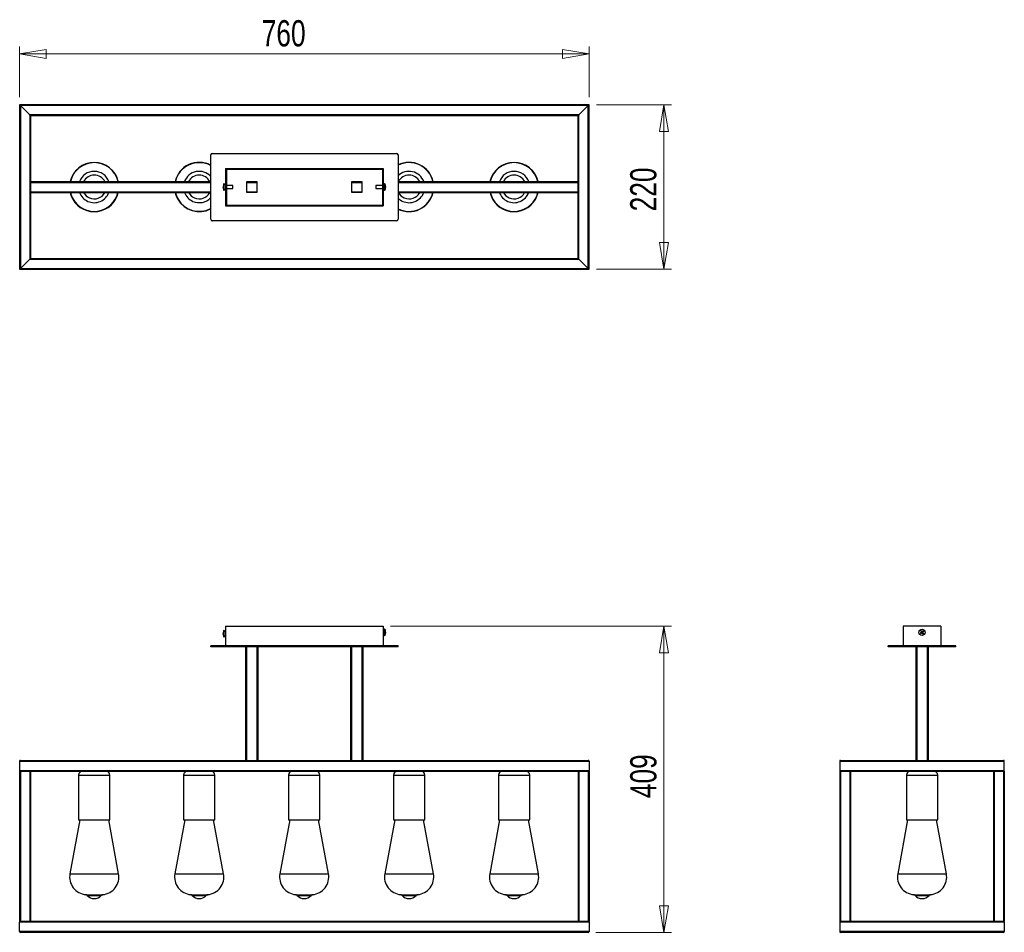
# Model space of a CAD drawing. Header units: millimetres. Extents: x 195 to 326, y 116 to 238.
import ezdxf

# ---------------------------------------------------------------- set-up
doc = ezdxf.new("R2010")
doc.units = ezdxf.units.MM
doc.styles.add('SLDTEXTSTYLE0', font='TXT', dxfattribs={"width": 0.75})
doc.dimstyles.new('SLDDIMSTYLE0', dxfattribs={"dimtxt": 3.5, "dimasz": 3.556, "dimexe": 0, "dimexo": 0.0625, "dimgap": 0.875, "dimtad": 1, "dimdec": 0, "dimlfac": 10, "dimrnd": 1e-09, "dimzin": 12, "dimdsep": 46, "dimtxsty": 'SLDTEXTSTYLE0', "dimblk1": 'CLOSED', "dimblk2": 'CLOSED', "dimsah": 1, "dimcen": 0.09, "dimadec": 0, "dimazin": 3, "dimtfac": 1, "dimtdec": 0, "dimtofl": 0, "dimtmove": 0, "dimatfit": 3, "dimldrblk": 'CLOSED', "dimfxl": 0, "dimfrac": 2, "dimtolj": 1, "dimtzin": 12, "dimarcsym": 0})
doc.dimstyles.new('SLDDIMSTYLE1', dxfattribs={"dimtxt": 3.5, "dimasz": 3.556, "dimexe": 0, "dimexo": 0.0625, "dimgap": 0.875, "dimtad": 1, "dimdec": 0, "dimlfac": 10, "dimrnd": 1e-09, "dimzin": 12, "dimdsep": 46, "dimtxsty": 'SLDTEXTSTYLE0', "dimblk1": 'CLOSED', "dimblk2": 'CLOSED', "dimsah": 1, "dimcen": 0.09, "dimadec": 0, "dimazin": 3, "dimtfac": 1, "dimtdec": 0, "dimtmove": 0, "dimatfit": 0, "dimldrblk": 'CLOSED', "dimfxl": 0, "dimfrac": 2, "dimtolj": 1, "dimtzin": 12, "dimarcsym": 0})

# ---------------------------------------------------------------- blocks, each defined once
blk = doc.blocks.new('_Closed')
at = {"color": 0, "linetype": 'ByBlock', "lineweight": -2}
for p, q in [((-1, 0.166667), (0, 0)), ((-1, 0.166667), (-1, -0.166667)), ((0, 0), (-1, -0.166667)), ((0, 0), (-1, 0))]:
    blk.add_line(p, q, dxfattribs=at)
blk = doc.blocks.new('_D')
at = {"color": 7, "linetype": 'Continuous', "lineweight": 0}
for p, q in [((244.33, 157.3), (281.8, 157.3)), ((280.8, 157.3), (280.8, 116.45)), ((271.7, 116.45), (281.8, 116.45))]:
    blk.add_line(p, q, dxfattribs=at)
at = {"color": 7, "linetype": 'Continuous', "lineweight": 18, "xscale": 3.556, "yscale": 3.556}
for p, rotation in [((280.8, 157.3, 0.36), 90.000000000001), ((280.8, 116.45, 0.36), 270.000000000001)]:
    blk.add_blockref('_Closed', p, dxfattribs=dict(at, rotation=rotation))
at = {"color": 7, "linetype": 'Continuous', "lineweight": 18, "insert": (276.29, 134.36), "char_height": 3.5, "attachment_point": 1, "rotation": 90, "style": 'SLDTEXTSTYLE0'}
blk.add_mtext('409', dxfattribs=at)
blk = doc.blocks.new('_D_1')
at = {"color": 7, "linetype": 'Continuous', "lineweight": 0}
for p, q in [((194.85, 227.9), (194.85, 234.69)), ((270.8, 227.9), (270.8, 234.69)), ((194.85, 233.69), (270.8, 233.69))]:
    blk.add_line(p, q, dxfattribs=at)
at = {"color": 7, "linetype": 'Continuous', "lineweight": 18, "xscale": 3.556, "yscale": 3.556, "rotation": 180.0000000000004}
blk.add_blockref('_Closed', (194.85, 233.69, 9.8), dxfattribs=at)
at = {"color": 7, "linetype": 'Continuous', "lineweight": 18, "xscale": 3.556, "yscale": 3.556}
blk.add_blockref('_Closed', (270.8, 233.69, 9.8), dxfattribs=at)
at = {"color": 7, "linetype": 'Continuous', "lineweight": 18, "insert": (227.14, 238.2), "char_height": 3.5, "attachment_point": 1, "style": 'SLDTEXTSTYLE0'}
blk.add_mtext('760', dxfattribs=at)
blk = doc.blocks.new('_D_2')
at = {"color": 7, "linetype": 'Continuous', "lineweight": 0}
for p, q in [((271.8, 226.9), (281.8, 226.9)), ((280.8, 226.9), (280.8, 204.95)), ((271.8, 204.95), (281.8, 204.95))]:
    blk.add_line(p, q, dxfattribs=at)
at = {"color": 7, "linetype": 'Continuous', "lineweight": 18, "xscale": 3.556, "yscale": 3.556}
for p, rotation in [((280.8, 226.9, 9.8), 90.0000000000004), ((280.8, 204.95, 9.8), 270.0000000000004)]:
    blk.add_blockref('_Closed', p, dxfattribs=dict(at, rotation=rotation))
at = {"color": 7, "linetype": 'Continuous', "lineweight": 18, "insert": (276.29, 212.68), "char_height": 3.5, "attachment_point": 1, "rotation": 90, "style": 'SLDTEXTSTYLE0'}
blk.add_mtext('220', dxfattribs=at)

msp = doc.modelspace()

# ---------------------------------------------------------------- linework, layer by layer
at = {"color": 7, "linetype": 'Continuous', "lineweight": 25}
for p, q in [((194.85, 226.9), (194.85, 204.95)), ((194.85, 226.9), (194.95, 226.8)), ((270.8, 226.9), (194.85, 226.9)), ((194.95, 226.8), (194.85, 226.9)), ((194.95, 226.8), (194.95, 205.05)), ((194.95, 226.8), (196.2, 225.55)), ((270.7, 226.8), (194.95, 226.8)), ((270.7, 226.8), (269.45, 225.55)), ((270.8, 226.9), (270.7, 226.8)), ((270.7, 226.8), (270.8, 226.9)), ((270.7, 205.05), (270.7, 226.8)), ((270.8, 204.95), (270.8, 226.9)), ((196.2, 225.55), (196.2, 206.3)), ((196.2, 225.55), (196.3, 225.45)), ((269.45, 225.55), (196.2, 225.55)), ((196.3, 225.45), (196.2, 225.55)), ((196.3, 225.45), (196.3, 216.65)), ((269.35, 225.45), (196.3, 225.45)), ((269.45, 225.55), (269.35, 225.45)), ((269.35, 225.45), (269.45, 225.55)), ((269.35, 216.65), (269.35, 225.45)), ((269.45, 206.3), (269.45, 225.55)), ((220.33, 211.62), (220.33, 220.22)), ((220.53, 220.42), (245.13, 220.42)), ((245.33, 220.22), (245.33, 211.62)), ((222.33, 218.42), (222.33, 213.42)), ((222.33, 218.42), (243.33, 218.42)), ((222.43, 218.32), (243.23, 218.32)), ((222.43, 218.32), (222.43, 213.52)), ((243.23, 218.32), (243.23, 213.52)), ((243.33, 218.42), (243.33, 213.42)), ((196.3, 216.55), (196.3, 216.65)), ((196.3, 216.65), (220.33, 216.65)), ((196.3, 216.55), (196.3, 215.3)), ((222.01, 216), (222.01, 216.02)), ((222.01, 215.99), (222.01, 215.94)), ((222.01, 215.85), (222.01, 215.9)), ((222.01, 215.9), (222.03, 215.9)), ((222.03, 215.85), (222.01, 215.85)), ((222.01, 215.84), (222.01, 215.82)), ((222.03, 215.84), (222.01, 215.84)), ((222.15, 216.34), (222.1, 216.34)), ((222.1, 215.5), (222.1, 216.34)), ((222.1, 215.5), (222.15, 215.5)), ((222.33, 216.16), (222.15, 216.34)), ((222.15, 215.5), (222.15, 216.34)), ((222.15, 215.5), (222.33, 215.68)), ((223.3, 216.12), (222.43, 216.12)), ((222.43, 215.72), (223.3, 215.72)), ((223.3, 215.72), (223.3, 216.12)), ((226.53, 216.63), (225.13, 216.63)), ((225.13, 216.63), (225.13, 215.23)), ((226.53, 215.23), (226.53, 216.63)), ((240.53, 216.63), (239.13, 216.63)), ((239.13, 216.63), (239.13, 215.23)), ((240.53, 215.23), (240.53, 216.63)), ((243.23, 216.12), (242.37, 216.12)), ((242.37, 216.12), (242.37, 216.09)), ((242.37, 216.09), (242.37, 215.72)), ((242.37, 215.72), (243.23, 215.72)), ((243.52, 216.34), (243.33, 216.15)), ((243.33, 216.15), (243.33, 216.15)), ((243.33, 215.69), (243.52, 215.5)), ((243.33, 215.69), (243.33, 215.69)), ((243.57, 216.34), (243.52, 216.34)), ((243.52, 216.34), (243.52, 216.27)), ((243.52, 216.27), (243.52, 215.5)), ((243.52, 215.5), (243.57, 215.5)), ((243.57, 216.34), (243.57, 216.27)), ((243.57, 216.27), (243.57, 215.5)), ((243.67, 215.83), (243.64, 215.83)), ((243.67, 216.03), (243.67, 216.01)), ((243.67, 215.91), (243.67, 215.97)), ((243.67, 215.91), (243.67, 215.87)), ((243.67, 215.83), (243.67, 215.81)), ((245.33, 216.65), (269.35, 216.65)), ((269.35, 216.65), (269.35, 216.55)), ((269.35, 215.3), (269.35, 216.55)), ((196.3, 215.2), (196.3, 215.3)), ((196.3, 215.2), (196.3, 206.4)), ((196.3, 215.2), (220.33, 215.2)), ((225.13, 215.23), (226.53, 215.23)), ((239.13, 215.23), (240.53, 215.23)), ((245.33, 215.2), (269.35, 215.2)), ((269.35, 215.3), (269.35, 215.2)), ((269.35, 206.4), (269.35, 215.2)), ((222.33, 213.42), (243.33, 213.42)), ((222.43, 213.52), (243.23, 213.52)), ((245.13, 211.42), (220.53, 211.42)), ((196.2, 206.3), (194.95, 205.05)), ((196.3, 206.4), (196.2, 206.3)), ((196.2, 206.3), (196.3, 206.4)), ((196.2, 206.3), (269.45, 206.3)), ((196.3, 206.4), (269.35, 206.4)), ((269.35, 206.4), (269.45, 206.3)), ((269.45, 206.3), (269.35, 206.4)), ((269.45, 206.3), (270.7, 205.05)), ((194.95, 205.05), (194.85, 204.95)), ((194.85, 204.95), (194.95, 205.05)), ((194.85, 204.95), (270.8, 204.95)), ((194.95, 205.05), (270.7, 205.05)), ((270.7, 205.05), (270.8, 204.95)), ((270.8, 204.95), (270.7, 205.05)), ((222.01, 156.38), (222.01, 156.41)), ((222.01, 156.38), (222.01, 156.32)), ((222.15, 156.72), (222.1, 156.72)), ((222.1, 156.18), (222.1, 156.72)), ((222.33, 156.55), (222.15, 156.72)), ((222.15, 156.18), (222.15, 156.72)), ((222.33, 157.3), (222.33, 154.7)), ((222.33, 157.3), (243.33, 157.3)), ((243.33, 157.3), (243.33, 154.7)), ((243.52, 156.92), (243.33, 156.73)), ((243.33, 156.73), (243.33, 156.73)), ((243.57, 156.92), (243.52, 156.92)), ((243.52, 156.92), (243.52, 156.08)), ((243.57, 156.92), (243.57, 156.08)), ((243.67, 156.41), (243.64, 156.41)), ((243.67, 156.61), (243.67, 156.6)), ((243.67, 156.5), (243.67, 156.55)), ((243.67, 156.5), (243.67, 156.45)), ((243.67, 156.41), (243.67, 156.4)), ((312.72, 157.3), (312.72, 154.7)), ((317.72, 157.3), (312.72, 157.3)), ((315, 156.42), (315.12, 156.5)), ((315.13, 156.55), (315.05, 156.67)), ((315.17, 156.41), (315.05, 156.33)), ((315.11, 156.49), (315.17, 156.41)), ((315.21, 156.61), (315.13, 156.56)), ((315.14, 156.73), (315.21, 156.61)), ((315.23, 156.4), (315.32, 156.45)), ((315.31, 156.28), (315.23, 156.4)), ((315.27, 156.6), (315.39, 156.67)), ((315.33, 156.51), (315.27, 156.6)), ((315.32, 156.45), (315.39, 156.34)), ((315.45, 156.59), (315.33, 156.51)), ((317.72, 157.3), (317.72, 154.7)), ((222.01, 156.23), (222.01, 156.28)), ((222.01, 156.28), (222.03, 156.28)), ((222.01, 156.23), (222.01, 156.2)), ((222.03, 156.23), (222.01, 156.23)), ((222.03, 156.23), (222.01, 156.23)), ((222.1, 155.88), (222.1, 156.18)), ((222.1, 155.88), (222.15, 155.88)), ((222.15, 155.88), (222.15, 156.18)), ((222.15, 155.88), (222.33, 156.06)), ((243.33, 156.28), (243.33, 156.27)), ((243.33, 156.27), (243.52, 156.08)), ((243.52, 156.08), (243.57, 156.08)), ((220.33, 154.55), (220.33, 154.7)), ((220.53, 154.7), (220.33, 154.7)), ((220.53, 154.55), (220.33, 154.55)), ((220.53, 154.55), (220.53, 154.7)), ((245.13, 154.7), (220.53, 154.7)), ((245.13, 154.55), (220.53, 154.55)), ((225.03, 139.4), (225.03, 154.55)), ((225.13, 154.55), (225.13, 139.4)), ((226.53, 139.4), (226.53, 154.55)), ((226.63, 154.55), (226.63, 139.4)), ((239.03, 139.4), (239.03, 154.55)), ((239.13, 154.55), (239.13, 139.4)), ((240.53, 139.4), (240.53, 154.55)), ((240.63, 154.55), (240.63, 139.4)), ((245.13, 154.55), (245.13, 154.7)), ((245.33, 154.7), (245.13, 154.7)), ((245.33, 154.55), (245.13, 154.55)), ((245.33, 154.55), (245.33, 154.7)), ((310.72, 154.55), (310.72, 154.7)), ((310.92, 154.7), (310.72, 154.7)), ((310.92, 154.55), (310.72, 154.55)), ((310.92, 154.55), (310.92, 154.7)), ((319.52, 154.7), (310.92, 154.7)), ((319.52, 154.55), (310.92, 154.55)), ((314.43, 139.4), (314.43, 154.55)), ((314.53, 154.55), (314.53, 139.4)), ((315.93, 139.4), (315.93, 154.55)), ((316.03, 154.55), (316.03, 139.4)), ((319.52, 154.55), (319.52, 154.7)), ((319.72, 154.7), (319.52, 154.7)), ((319.72, 154.55), (319.52, 154.55)), ((319.72, 154.55), (319.72, 154.7)), ((194.85, 139.3), (194.85, 138.05)), ((194.85, 139.3), (270.8, 139.3)), ((194.95, 139.4), (270.7, 139.4)), ((270.8, 139.3), (270.8, 138.05)), ((304.25, 139.3), (304.25, 138.05)), ((304.25, 139.3), (326.2, 139.3)), ((304.35, 139.4), (326.1, 139.4)), ((326.2, 138.05), (326.2, 139.3)), ((194.85, 138.05), (270.8, 138.05)), ((194.85, 137.95), (194.85, 117.9)), ((194.85, 137.95), (194.95, 137.95)), ((194.95, 137.95), (194.95, 117.9)), ((194.95, 137.95), (196.2, 137.95)), ((196.2, 137.95), (196.2, 117.9)), ((196.2, 137.95), (196.3, 137.95)), ((196.3, 137.95), (196.3, 117.9)), ((196.3, 137.95), (269.35, 137.95)), ((269.35, 137.95), (269.35, 117.9)), ((269.35, 137.95), (269.45, 137.95)), ((269.45, 137.95), (269.45, 117.9)), ((269.45, 137.95), (270.7, 137.95)), ((270.7, 137.95), (270.7, 117.9)), ((270.7, 137.95), (270.8, 137.95)), ((270.8, 137.95), (270.8, 117.9)), ((304.25, 138.05), (326.2, 138.05)), ((304.25, 137.95), (304.25, 117.9)), ((304.25, 137.95), (304.35, 137.95)), ((304.35, 137.95), (304.35, 117.9)), ((304.35, 137.95), (305.6, 137.95)), ((305.6, 137.95), (305.6, 117.9)), ((305.6, 137.95), (305.7, 137.95)), ((305.7, 137.95), (324.75, 137.95)), ((305.7, 137.95), (305.7, 117.9)), ((324.75, 137.95), (324.75, 117.9)), ((324.75, 137.95), (324.85, 137.95)), ((324.85, 137.95), (324.85, 117.9)), ((324.85, 137.95), (326.1, 137.95)), ((326.1, 137.95), (326.1, 117.9)), ((326.1, 137.95), (326.2, 137.95)), ((326.2, 137.95), (326.2, 117.9)), ((202.72, 137.45), (202.72, 131.45)), ((206.89, 131.45), (206.89, 137.45)), ((216.72, 137.45), (216.72, 131.45)), ((220.89, 131.45), (220.89, 137.45)), ((230.72, 137.45), (230.72, 131.45)), ((234.89, 131.45), (234.89, 137.45)), ((244.72, 137.45), (244.72, 131.45)), ((248.89, 131.45), (248.89, 137.45)), ((258.72, 137.45), (258.72, 131.45)), ((262.89, 131.45), (262.89, 137.45)), ((313.14, 137.45), (313.14, 131.45)), ((317.32, 131.45), (317.32, 137.45)), ((202.88, 131.45), (201.55, 124.26)), ((202.72, 131.45), (203.96, 131.45)), ((203.96, 131.45), (206.89, 131.45)), ((208.05, 124.26), (206.73, 131.45)), ((216.88, 131.45), (215.55, 124.26)), ((216.72, 131.45), (217.96, 131.45)), ((217.96, 131.45), (220.89, 131.45)), ((222.05, 124.26), (220.73, 131.45)), ((230.88, 131.45), (229.55, 124.26)), ((230.72, 131.45), (231.96, 131.45)), ((231.96, 131.45), (234.89, 131.45)), ((236.05, 124.26), (234.73, 131.45)), ((244.88, 131.45), (243.55, 124.26)), ((244.72, 131.45), (245.96, 131.45)), ((245.96, 131.45), (248.89, 131.45)), ((250.05, 124.26), (248.73, 131.45)), ((258.88, 131.45), (257.55, 124.26)), ((258.72, 131.45), (259.96, 131.45)), ((259.96, 131.45), (262.89, 131.45)), ((264.05, 124.26), (262.73, 131.45)), ((313.3, 131.45), (311.98, 124.26)), ((313.14, 131.45), (317.32, 131.45)), ((318.48, 124.26), (317.16, 131.45)), ((194.95, 117.9), (194.85, 117.9)), ((270.8, 117.8), (194.85, 117.8)), ((194.85, 116.55), (194.85, 117.8)), ((196.2, 117.9), (194.95, 117.9)), ((196.3, 117.9), (196.2, 117.9)), ((269.35, 117.9), (196.3, 117.9)), ((269.45, 117.9), (269.35, 117.9)), ((270.7, 117.9), (269.45, 117.9)), ((270.8, 117.9), (270.7, 117.9)), ((270.8, 117.8), (270.8, 116.55)), ((304.35, 117.9), (304.25, 117.9)), ((304.25, 117.8), (304.25, 116.55)), ((326.2, 117.8), (304.25, 117.8)), ((305.6, 117.9), (304.35, 117.9)), ((305.7, 117.9), (305.6, 117.9)), ((324.75, 117.9), (305.7, 117.9)), ((324.85, 117.9), (324.75, 117.9)), ((326.1, 117.9), (324.85, 117.9)), ((326.2, 117.9), (326.1, 117.9)), ((326.2, 117.8), (326.2, 116.55)), ((270.8, 116.55), (194.85, 116.55)), ((270.7, 116.45), (194.95, 116.45)), ((326.2, 116.55), (304.25, 116.55)), ((326.1, 116.45), (304.35, 116.45))]:
    msp.add_line(p, q, dxfattribs=at)
at = {"color": 8, "linetype": 'Continuous', "lineweight": 25}
for p, q in [((196.3, 216.55), (220.33, 216.55)), ((225.13, 216.55), (226.53, 216.55)), ((239.13, 216.55), (240.53, 216.55)), ((243.33, 216.15), (243.33, 215.69)), ((245.33, 216.55), (269.35, 216.55)), ((196.3, 215.3), (220.33, 215.3)), ((225.13, 215.3), (226.53, 215.3)), ((239.13, 215.3), (240.53, 215.3)), ((245.33, 215.3), (269.35, 215.3)), ((243.33, 156.73), (243.33, 156.38)), ((243.33, 156.38), (243.33, 156.27)), ((202.72, 137.45), (203.96, 137.45)), ((203.96, 137.45), (206.89, 137.45)), ((216.72, 137.45), (217.96, 137.45)), ((217.96, 137.45), (220.89, 137.45)), ((230.72, 137.45), (231.96, 137.45)), ((231.96, 137.45), (234.89, 137.45)), ((244.72, 137.45), (245.96, 137.45)), ((245.96, 137.45), (248.89, 137.45)), ((258.72, 137.45), (259.96, 137.45)), ((259.96, 137.45), (262.89, 137.45)), ((313.14, 137.45), (317.32, 137.45)), ((201.55, 124.26), (201.98, 124.26)), ((201.98, 124.26), (208.05, 124.26)), ((215.55, 124.26), (215.98, 124.26)), ((215.98, 124.26), (222.05, 124.26)), ((229.55, 124.26), (229.98, 124.26)), ((229.98, 124.26), (236.05, 124.26)), ((243.55, 124.26), (243.98, 124.26)), ((243.98, 124.26), (250.05, 124.26)), ((257.55, 124.26), (257.98, 124.26)), ((257.98, 124.26), (264.05, 124.26)), ((311.98, 124.26), (318.48, 124.26)), ((203.68, 121.47), (203.83, 121.47)), ((203.83, 121.47), (205.93, 121.47)), ((203.88, 121.37), (204, 121.37)), ((204, 121.37), (205.73, 121.37)), ((217.68, 121.47), (217.83, 121.47)), ((217.83, 121.47), (219.93, 121.47)), ((217.88, 121.37), (218, 121.37)), ((218, 121.37), (219.73, 121.37)), ((231.68, 121.47), (231.83, 121.47)), ((231.83, 121.47), (233.93, 121.47)), ((231.88, 121.37), (232, 121.37)), ((232, 121.37), (233.73, 121.37)), ((245.68, 121.47), (245.83, 121.47)), ((245.83, 121.47), (247.93, 121.47)), ((245.88, 121.37), (246, 121.37)), ((246, 121.37), (247.73, 121.37)), ((259.68, 121.47), (259.83, 121.47)), ((259.83, 121.47), (261.93, 121.47)), ((259.88, 121.37), (260, 121.37)), ((260, 121.37), (261.73, 121.37)), ((314.11, 121.47), (316.35, 121.47)), ((314.3, 121.37), (316.15, 121.37))]:
    msp.add_line(p, q, dxfattribs=at)
at = {"color": 7, "linetype": 'Continuous', "lineweight": 25}
msp.add_circle((315.22, 156.5), 0.42, dxfattribs=at)
for centre, radius, start, end in [((220.53, 220.22), 0.2, 90, 180), ((245.13, 220.22), 0.2, 0, 90), ((204.8, 215.93), 3.29, 12.6375, 167.3625), ((218.8, 215.93), 3.29, 62.3771, 167.3625), ((246.8, 215.93), 3.29, 12.6375, 116.6442), ((260.8, 215.93), 3.29, 12.6375, 167.3625), ((204.8, 215.93), 2.09, 20.1671, 159.8329), ((218.8, 215.93), 2.09, 43.0614, 159.8329), ((246.8, 215.93), 2.09, 20.1671, 134.9645), ((260.8, 215.93), 2.09, 20.1671, 159.8329), ((222.86, 215.94), 0.85, 164.7304, 173.9782), ((222.86, 215.9), 0.85, 164.7304, 173.9782), ((222.13, 215.98), 0.128, 199.587, 221.9339), ((222.11, 215.86), 0.11, 149.1543, 161.2822), ((222.13, 215.89), 0.128, 199.587, 221.9339), ((222.85, 215.9), 0.849, 186.0173, 190.574), ((222.94, 215.92), 0.932, 153.215, 169.4272), ((222.94, 215.92), 0.932, 190.5728, 206.785), ((222.13, 216.14), 0.093, 170.3973, 189.6027), ((222.96, 215.85), 0.927, 176.9617, 183.0383), ((242.74, 215.92), 0.932, 6.5524, 26.785), ((242.74, 215.92), 0.932, 333.215, 353.4476), ((243.01, 215.95), 0.666, 6.8686, 17.2895), ((243.34, 216.12), 0.305, 354.6987, 5.3013), ((243.01, 215.89), 0.666, 6.8686, 17.2895), ((243.36, 215.97), 0.31, 334.2996, 349.3703), ((242.93, 215.79), 0.715, 356.5411, 3.4589), ((243.36, 215.88), 0.31, 334.2996, 349.3703), ((243.01, 215.95), 0.661, 348.242, 353.1531), ((204.8, 215.93), 3.29, 192.8303, 209.6838), ((204.8, 215.93), 3.29, 209.6838, 347.1697), ((204.8, 215.93), 2.09, 200.4831, 246.1801), ((204.8, 215.93), 2.09, 246.1801, 339.5169), ((218.8, 215.93), 3.29, 192.8303, 209.6838), ((218.8, 215.93), 3.29, 209.6838, 297.6229), ((218.8, 215.93), 2.09, 200.4831, 246.1801), ((218.8, 215.93), 2.09, 246.1801, 316.9386), ((246.8, 215.93), 3.29, 243.3558, 347.1697), ((246.8, 215.93), 2.09, 225.0355, 246.1801), ((246.8, 215.93), 2.09, 246.1801, 339.5169), ((260.8, 215.93), 3.29, 192.8303, 209.6838), ((260.8, 215.93), 3.29, 209.6838, 347.1697), ((260.8, 215.93), 2.09, 200.4831, 246.1801), ((260.8, 215.93), 2.09, 246.1801, 339.5169), ((220.53, 211.62), 0.2, 180, 270), ((245.13, 211.62), 0.2, 270, 0), ((222.86, 156.32), 0.85, 164.7304, 173.9782), ((222.86, 156.29), 0.85, 164.7304, 173.9782), ((222.13, 156.37), 0.128, 199.587, 221.9339), ((222.11, 156.25), 0.11, 149.1543, 161.2822), ((222.94, 156.3), 0.932, 153.215, 169.4272), ((222.13, 156.53), 0.093, 170.3973, 189.6027), ((242.74, 156.5), 0.932, 6.5524, 26.785), ((242.74, 156.5), 0.932, 333.215, 353.4476), ((243.01, 156.53), 0.666, 6.8686, 17.2895), ((243.34, 156.7), 0.305, 354.6987, 5.3013), ((243.01, 156.47), 0.666, 6.8686, 17.2895), ((243.36, 156.55), 0.31, 334.2996, 349.3703), ((242.93, 156.38), 0.715, 356.5411, 3.4589), ((243.36, 156.47), 0.31, 334.2996, 349.3703), ((243.01, 156.53), 0.661, 348.242, 353.1531), ((316.74, 157.49), 2.04, 211.6684, 214.5582), ((316.21, 154.99), 2.04, 121.6684, 124.5582), ((315.22, 156.5), 0.106, 152.0762, 184.1504), ((315.22, 156.5), 0.0851, 85.8722, 160.3544), ((315.22, 156.5), 0.0851, 160.3544, 175.8722), ((315.22, 156.5), 0.0851, 175.8722, 250.3544), ((315.22, 156.5), 0.106, 242.0762, 274.1504), ((315.22, 156.5), 0.0851, 250.3544, 265.8722), ((315.22, 156.5), 0.106, 62.0762, 94.1504), ((315.22, 156.5), 0.0851, 265.8722, 340.3544), ((315.22, 156.5), 0.0851, 70.3544, 85.8722), ((315.22, 156.5), 0.0851, 355.8722, 70.3544), ((315.22, 156.5), 0.0851, 340.3544, 355.8722), ((314.24, 158.02), 2.04, 301.6684, 304.5582), ((315.22, 156.5), 0.106, 332.0762, 4.1504), ((313.71, 155.52), 2.04, 31.6684, 34.5582), ((222.13, 156.27), 0.128, 199.587, 221.9339), ((222.85, 156.29), 0.849, 186.0173, 190.574), ((222.94, 156.3), 0.932, 190.5728, 206.785), ((222.96, 156.23), 0.927, 176.9617, 183.0383), ((194.95, 139.3), 0.1, 90, 180), ((270.7, 139.3), 0.1, 0, 90), ((304.35, 139.3), 0.1, 90, 180), ((326.1, 139.3), 0.1, 0, 90), ((194.95, 138.05), 0.1, 180, 270), ((203.22, 137.45), 0.5, 90, 180), ((206.39, 137.45), 0.5, 0, 90), ((217.22, 137.45), 0.5, 90, 180), ((220.39, 137.45), 0.5, 0, 90), ((231.22, 137.45), 0.5, 90, 180), ((234.39, 137.45), 0.5, 0, 90), ((245.22, 137.45), 0.5, 90, 180), ((248.39, 137.45), 0.5, 0, 90), ((259.22, 137.45), 0.5, 90, 180), ((262.39, 137.45), 0.5, 0, 90), ((270.7, 138.05), 0.1, 270, 0), ((304.35, 138.05), 0.1, 180, 270), ((313.64, 137.45), 0.5, 90, 180), ((316.82, 137.45), 0.5, 0, 90), ((326.1, 138.05), 0.1, 270, 0), ((203.89, 123.84), 2.37, 169.5807, 265.0349), ((205.72, 123.84), 2.37, 274.9651, 10.4193), ((217.89, 123.84), 2.37, 169.5807, 265.0349), ((219.72, 123.84), 2.37, 274.9651, 10.4193), ((231.89, 123.84), 2.37, 169.5807, 265.0349), ((233.72, 123.84), 2.37, 274.9651, 10.4193), ((245.89, 123.84), 2.37, 169.5807, 265.0349), ((247.72, 123.84), 2.37, 274.9651, 10.4193), ((259.89, 123.84), 2.37, 169.5807, 265.0349), ((261.72, 123.84), 2.37, 274.9651, 10.4193), ((314.31, 123.84), 2.37, 169.5807, 265.0349), ((316.14, 123.84), 2.37, 274.9651, 10.4193), ((203.66, 121.17), 0.3, 42.2134, 85.0349), ((204.8, 122.21), 1.25, 222.2134, 317.7866), ((205.95, 121.17), 0.3, 94.9651, 137.7866), ((217.66, 121.17), 0.3, 42.2134, 85.0349), ((218.8, 122.21), 1.25, 222.2134, 317.7866), ((219.95, 121.17), 0.3, 94.9651, 137.7866), ((231.66, 121.17), 0.3, 42.2134, 85.0349), ((232.8, 122.21), 1.25, 222.2134, 317.7866), ((233.95, 121.17), 0.3, 94.9651, 137.7866), ((245.66, 121.17), 0.3, 42.2134, 85.0349), ((246.8, 122.21), 1.25, 222.2134, 317.7866), ((247.95, 121.17), 0.3, 94.9651, 137.7866), ((259.66, 121.17), 0.3, 42.2134, 85.0349), ((260.8, 122.21), 1.25, 222.2134, 317.7866), ((261.95, 121.17), 0.3, 94.9651, 137.7866), ((314.08, 121.17), 0.3, 42.2134, 85.0349), ((315.23, 122.21), 1.25, 222.2134, 317.7866), ((316.38, 121.17), 0.3, 94.9651, 137.7866), ((194.95, 117.8), 0.1, 90, 180), ((270.7, 117.8), 0.1, 0, 90), ((304.35, 117.8), 0.1, 90, 180), ((326.1, 117.8), 0.1, 0, 90), ((194.95, 116.55), 0.1, 180, 270), ((270.7, 116.55), 0.1, 270, 0), ((304.35, 116.55), 0.1, 180, 270), ((326.1, 116.55), 0.1, 270, 0)]:
    msp.add_arc(centre, radius, start, end, dxfattribs=at)
at = {"color": 8, "linetype": 'Continuous', "lineweight": 25}
for centre, radius, start, end in [((204.8, 215.93), 3.25, 12.7922, 167.2078), ((218.8, 215.93), 3.25, 62.0156, 167.2078), ((246.8, 215.93), 3.25, 12.7922, 116.9907), ((260.8, 215.93), 3.25, 12.7922, 167.2078), ((204.8, 215.93), 1.59, 26.9595, 153.0405), ((218.8, 215.93), 1.59, 26.9595, 153.0405), ((246.8, 215.93), 1.59, 26.9595, 153.0405), ((260.8, 215.93), 1.59, 26.9595, 153.0405), ((204.8, 215.93), 3.25, 192.9875, 209.6838), ((204.8, 215.93), 3.25, 209.6838, 347.0125), ((204.8, 215.93), 1.59, 207.3976, 246.1801), ((204.8, 215.93), 1.59, 246.1801, 332.6024), ((218.8, 215.93), 3.25, 192.9875, 209.6838), ((218.8, 215.93), 3.25, 209.6838, 297.9844), ((218.8, 215.93), 1.59, 207.3976, 246.1801), ((218.8, 215.93), 1.59, 246.1801, 332.6024), ((246.8, 215.93), 3.25, 243.0093, 347.0125), ((246.8, 215.93), 1.59, 207.3976, 246.1801), ((246.8, 215.93), 1.59, 246.1801, 332.6024), ((260.8, 215.93), 3.25, 192.9875, 209.6838), ((260.8, 215.93), 3.25, 209.6838, 347.0125), ((260.8, 215.93), 1.59, 207.3976, 246.1801), ((260.8, 215.93), 1.59, 246.1801, 332.6024)]:
    msp.add_arc(centre, radius, start, end, dxfattribs=at)
at = {"color": 7, "linetype": 'Continuous', "lineweight": 25}
for points, knots in [([(315.14, 156.51), (315.14, 156.51), (315.13, 156.5), (315.12, 156.5), (315.12, 156.5), (315.12, 156.5)], [0, 0, 0, 0, 0.2448032, 0.8813288, 1, 1, 1, 1]), ([(315.13, 156.55), (315.13, 156.55), (315.13, 156.55), (315.14, 156.54), (315.14, 156.53), (315.14, 156.53)], [0, 0, 0, 0, 0.118671, 0.755197, 1, 1, 1, 1]), ([(315.17, 156.41), (315.17, 156.41), (315.18, 156.41), (315.19, 156.42), (315.19, 156.42), (315.19, 156.42)], [0, 0, 0, 0, 0.1186712, 0.7551968, 1, 1, 1, 1]), ([(315.23, 156.59), (315.23, 156.59), (315.22, 156.6), (315.22, 156.6), (315.22, 156.61), (315.21, 156.61)], [0, 0, 0, 0, 0.244803, 0.881329, 1, 1, 1, 1]), ([(315.22, 156.42), (315.22, 156.42), (315.22, 156.41), (315.23, 156.4), (315.23, 156.4), (315.23, 156.4)], [0, 0, 0, 0, 0.244803, 0.881329, 1, 1, 1, 1]), ([(315.27, 156.6), (315.27, 156.6), (315.27, 156.59), (315.26, 156.59), (315.25, 156.58), (315.25, 156.58)], [0, 0, 0, 0, 0.118671, 0.755197, 1, 1, 1, 1]), ([(315.32, 156.45), (315.32, 156.45), (315.31, 156.46), (315.31, 156.47), (315.3, 156.47), (315.3, 156.47)], [0, 0, 0, 0, 0.118671, 0.755197, 1, 1, 1, 1]), ([(315.31, 156.5), (315.31, 156.5), (315.32, 156.5), (315.32, 156.51), (315.33, 156.51), (315.33, 156.51)], [0, 0, 0, 0, 0.2448032, 0.8813288, 1, 1, 1, 1])]:
    msp.add_open_spline(points, degree=3, knots=knots, dxfattribs=at)

# ---------------------------------------------------------------- dimensions: what is measured, and where the dimension line sits
at = {"color": 7, "linetype": 'Continuous', "lineweight": 18}
dim = msp.add_linear_dim(base=(270.8049802, 233.69008685), p1=(194.8549802, 226.8950714), p2=(270.8049802, 226.8950714), dimstyle='SLDDIMSTYLE0', dxfattribs=at)
dim.commit()
dim.dimension.update_dxf_attribs({"geometry": '_D_1', "text_midpoint": (231.01796876, 233.69008685), "dimtype": 160})
for base, p1, p2, dimstyle, picture, middle in [((280.8049802, 204.9450714), (270.8049802, 226.8950714), (270.8049802, 204.9450714), 'SLDDIMSTYLE1', '_D_2', (280.8049802, 216.56028257)), ((280.8049802, 116.45333663), (243.3299802, 157.30333663), (270.7049802, 116.45333663), 'SLDDIMSTYLE0', '_D', (280.8049802, 138.24392626))]:
    dim = msp.add_linear_dim(base=base, p1=p1, p2=p2, angle=90, dimstyle=dimstyle, dxfattribs=at)
    dim.commit()
    dim.dimension.update_dxf_attribs({"geometry": picture, "text_midpoint": middle, "dimtype": 160})

doc.saveas('drawing.dxf')
